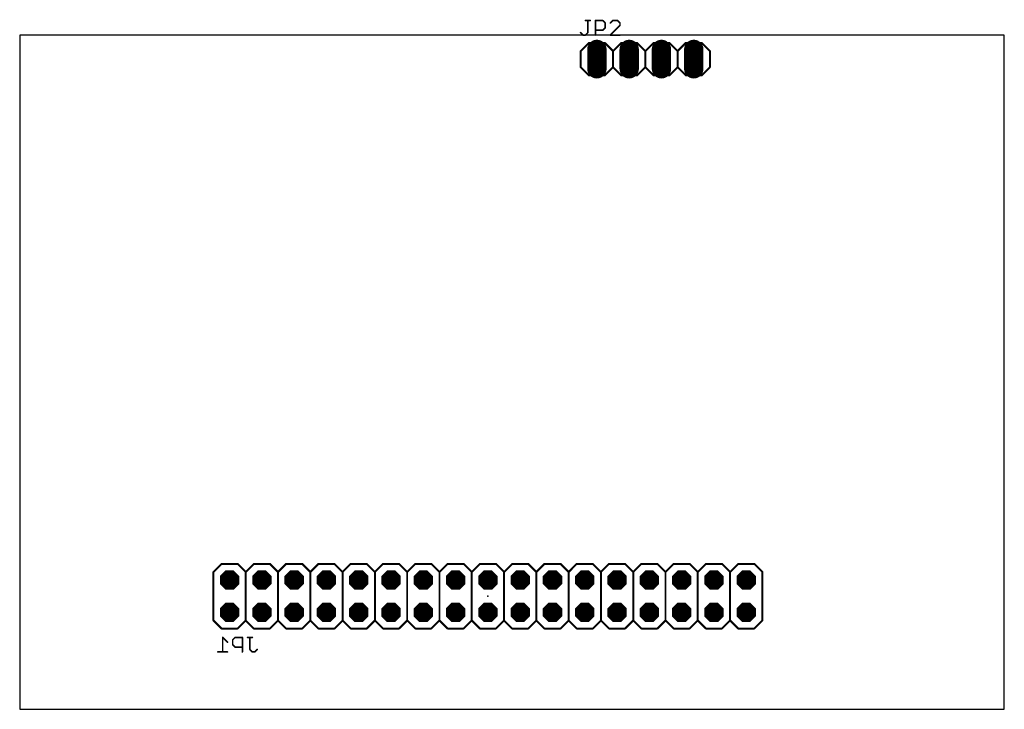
# Model space of a CAD drawing. Extents: x 0 to 77.5, y 0 to 54.2.
import ezdxf

# ---------------------------------------------------------------- set-up
doc = ezdxf.new("R2010")
doc.units = 0
for name, color, linetype in [('17', 110, 'CONTINUOUS'), ('20', 53, 'CONTINUOUS'), ('21', 253, 'CONTINUOUS'), ('22', 253, 'CONTINUOUS'), ('23', 53, 'CONTINUOUS'), ('24', 53, 'CONTINUOUS'), ('25', 253, 'CONTINUOUS'), ('26', 253, 'CONTINUOUS'), ('51', 253, 'CONTINUOUS'), ('52', 253, 'CONTINUOUS')]:
    doc.layers.add(name, color=color, linetype=linetype)

# ---------------------------------------------------------------- blocks, each defined once
blk = doc.blocks.new('RECT')
blk.add_solid([(-0.5, -0.5), (0.5, -0.5), (-0.5, 0.5), (0.5, 0.5)])
blk = doc.blocks.new('OCTAGONP')
at = {"const_width": 0.5}
blk.add_lwpolyline([(-0.25, -0.1036), (-0.25, 0.1036), (-0.1036, 0.25), (0.1036, 0.25), (0.25, 0.1036), (0.25, -0.1036), (0.1036, -0.25), (-0.1036, -0.25), (-0.25, -0.1036), (-0.25, 0.1036)], dxfattribs=at)
blk = doc.blocks.new('LONGP100')
at = {"const_width": 1}
blk.add_lwpolyline([(-0.5, 0), (0.5, 0)], dxfattribs=at)
at = {"const_width": 0.5}
for points in [[(-0.5, 0.25, 1), (-0.5, -0.25)], [(0.5, -0.25, 1), (0.5, 0.25)]]:
    blk.add_lwpolyline(points, format="xyb", dxfattribs=at)

msp = doc.modelspace()

# ---------------------------------------------------------------- linework, layer by layer
at = {"layer": '20'}
for p, q in [((77.45, 53.01), (0, 53.01)), ((0, 53.01), (0, 0)), ((77.45, 0), (77.45, 53.01)), ((0, 0), (77.45, 0))]:
    msp.add_line(p, q, dxfattribs=at)
at = {"layer": '21', "const_width": 0.1524}
for points in [[(44.7675, 52.3875), (44.1325, 51.7525)], [(44.7675, 52.3875), (46.0375, 52.3875)], [(46.0375, 52.3875), (46.6725, 51.7525)], [(46.6725, 51.7525), (47.3075, 52.3875)], [(47.3075, 52.3875), (48.5775, 52.3875)], [(48.5775, 52.3875), (49.2125, 51.7525)], [(49.2125, 51.7525), (49.8475, 52.3875)], [(49.8475, 52.3875), (51.1175, 52.3875)], [(51.1175, 52.3875), (51.7525, 51.7525)], [(52.3875, 52.3875), (51.7525, 51.7525)], [(52.3875, 52.3875), (53.6575, 52.3875)], [(53.6575, 52.3875), (54.2925, 51.7525)], [(44.1325, 51.7525), (44.1325, 50.4825)], [(46.6725, 51.7525), (46.6725, 50.4825)], [(49.2125, 51.7525), (49.2125, 50.4825)], [(51.7525, 51.7525), (51.7525, 50.4825)], [(54.2925, 51.7525), (54.2925, 50.4825)], [(44.1325, 50.4825), (44.7675, 49.8475)], [(46.6725, 50.4825), (46.0375, 49.8475)], [(47.3075, 49.8475), (46.6725, 50.4825)], [(49.2125, 50.4825), (48.5775, 49.8475)], [(49.8475, 49.8475), (49.2125, 50.4825)], [(51.7525, 50.4825), (51.1175, 49.8475)], [(51.7525, 50.4825), (52.3875, 49.8475)], [(54.2925, 50.4825), (53.6575, 49.8475)], [(46.0375, 49.8475), (44.7675, 49.8475)], [(48.5775, 49.8475), (47.3075, 49.8475)], [(51.1175, 49.8475), (49.8475, 49.8475)], [(53.6575, 49.8475), (52.3875, 49.8475)]]:
    msp.add_lwpolyline(points, dxfattribs=at)
at = {"layer": '21', "const_width": 0.0762}
for points in [[(44.7675, 52.4256, 1), (44.7675, 52.3494)], [(44.7944, 52.3606, 1), (44.7406, 52.4144)], [(46.0644, 52.4144, 1), (46.0106, 52.3606)], [(46.0375, 52.3494, 1), (46.0375, 52.4256)], [(47.3075, 52.4256, 1), (47.3075, 52.3494)], [(47.3344, 52.3606, 1), (47.2806, 52.4144)], [(48.6044, 52.4144, 1), (48.5506, 52.3606)], [(48.5775, 52.3494, 1), (48.5775, 52.4256)], [(49.8475, 52.4256, 1), (49.8475, 52.3494)], [(49.8744, 52.3606, 1), (49.8206, 52.4144)], [(51.1444, 52.4144, 1), (51.0906, 52.3606)], [(51.1175, 52.3494, 1), (51.1175, 52.4256)], [(52.3875, 52.4256, 1), (52.3875, 52.3494)], [(52.4144, 52.3606, 1), (52.3606, 52.4144)], [(53.6844, 52.4144, 1), (53.6306, 52.3606)], [(53.6575, 52.3494, 1), (53.6575, 52.4256)], [(44.1706, 51.7525, 1), (44.0944, 51.7525)], [(44.1056, 51.7794, 1), (44.1594, 51.7256)], [(46.7106, 51.7525, 1), (46.6344, 51.7525)], [(46.6456, 51.7794, 1), (46.6994, 51.7256)], [(46.6456, 51.7256, 1), (46.6994, 51.7794)], [(49.2506, 51.7525, 1), (49.1744, 51.7525)], [(49.1856, 51.7794, 1), (49.2394, 51.7256)], [(49.1856, 51.7256, 1), (49.2394, 51.7794)], [(51.7906, 51.7525, 1), (51.7144, 51.7525)], [(51.7256, 51.7794, 1), (51.7794, 51.7256)], [(51.7256, 51.7256, 1), (51.7794, 51.7794)], [(54.3306, 51.7525, 1), (54.2544, 51.7525)], [(54.2656, 51.7256, 1), (54.3194, 51.7794)], [(44.0944, 50.4825, 1), (44.1706, 50.4825)], [(44.1594, 50.5094, 1), (44.1056, 50.4556)], [(46.6344, 50.4825, 1), (46.7106, 50.4825)], [(46.6994, 50.5094, 1), (46.6456, 50.4556)], [(46.6994, 50.4556, 1), (46.6456, 50.5094)], [(49.1744, 50.4825, 1), (49.2506, 50.4825)], [(49.2394, 50.5094, 1), (49.1856, 50.4556)], [(49.2394, 50.4556, 1), (49.1856, 50.5094)], [(51.7144, 50.4825, 1), (51.7906, 50.4825)], [(51.7794, 50.5094, 1), (51.7256, 50.4556)], [(51.7794, 50.4556, 1), (51.7256, 50.5094)], [(54.2544, 50.4825, 1), (54.3306, 50.4825)], [(54.3194, 50.4556, 1), (54.2656, 50.5094)], [(44.7675, 49.8856, 1), (44.7675, 49.8094)], [(44.7406, 49.8206, 1), (44.7944, 49.8744)], [(46.0106, 49.8744, 1), (46.0644, 49.8206)], [(46.0375, 49.8094, 1), (46.0375, 49.8856)], [(47.3075, 49.8856, 1), (47.3075, 49.8094)], [(47.2806, 49.8206, 1), (47.3344, 49.8744)], [(48.5506, 49.8744, 1), (48.6044, 49.8206)], [(48.5775, 49.8094, 1), (48.5775, 49.8856)], [(49.8475, 49.8856, 1), (49.8475, 49.8094)], [(49.8206, 49.8206, 1), (49.8744, 49.8744)], [(51.0906, 49.8744, 1), (51.1444, 49.8206)], [(51.1175, 49.8094, 1), (51.1175, 49.8856)], [(52.3875, 49.8856, 1), (52.3875, 49.8094)], [(52.3606, 49.8206, 1), (52.4144, 49.8744)], [(53.6306, 49.8744, 1), (53.6844, 49.8206)], [(53.6575, 49.8094, 1), (53.6575, 49.8856)]]:
    msp.add_lwpolyline(points, format="xyb", dxfattribs=at)
at = {"layer": '22', "const_width": 0.1524}
for points in [[(15.24, 10.795), (15.875, 11.43)], [(15.24, 10.795), (15.24, 6.985)], [(15.875, 11.43), (17.145, 11.43)], [(17.145, 11.43), (17.78, 10.795)], [(17.78, 10.795), (18.415, 11.43)], [(17.78, 6.985), (17.78, 10.795)], [(18.415, 11.43), (19.685, 11.43)], [(19.685, 11.43), (20.32, 10.795)], [(20.32, 10.795), (20.955, 11.43)], [(20.32, 6.985), (20.32, 10.795)], [(20.955, 11.43), (22.225, 11.43)], [(22.225, 11.43), (22.86, 10.795)], [(22.86, 10.795), (23.495, 11.43)], [(22.86, 6.985), (22.86, 10.795)], [(23.495, 11.43), (24.765, 11.43)], [(24.765, 11.43), (25.4, 10.795)], [(25.4, 10.795), (26.035, 11.43)], [(25.4, 6.985), (25.4, 10.795)], [(26.035, 11.43), (27.305, 11.43)], [(27.305, 11.43), (27.94, 10.795)], [(27.94, 10.795), (28.575, 11.43)], [(27.94, 6.985), (27.94, 10.795)], [(28.575, 11.43), (29.845, 11.43)], [(29.845, 11.43), (30.48, 10.795)], [(30.48, 10.795), (31.115, 11.43)], [(30.48, 6.985), (30.48, 10.795)], [(32.385, 11.43), (31.115, 11.43)], [(33.02, 10.795), (32.385, 11.43)], [(33.02, 10.795), (33.655, 11.43)], [(33.02, 6.985), (33.02, 10.795)], [(34.925, 11.43), (33.655, 11.43)], [(35.56, 10.795), (34.925, 11.43)], [(35.56, 10.795), (36.195, 11.43)], [(35.56, 6.985), (35.56, 10.795)], [(37.465, 11.43), (36.195, 11.43)], [(38.1, 10.795), (37.465, 11.43)], [(38.1, 10.795), (38.735, 11.43)], [(38.1, 6.985), (38.1, 10.795)], [(40.005, 11.43), (38.735, 11.43)], [(40.64, 10.795), (40.005, 11.43)], [(40.64, 10.795), (41.275, 11.43)], [(40.64, 6.985), (40.64, 10.795)], [(42.545, 11.43), (41.275, 11.43)], [(43.18, 10.795), (42.545, 11.43)], [(43.18, 10.795), (43.815, 11.43)], [(43.18, 6.985), (43.18, 10.795)], [(45.085, 11.43), (43.815, 11.43)], [(45.72, 10.795), (45.085, 11.43)], [(45.72, 10.795), (46.355, 11.43)], [(45.72, 6.985), (45.72, 10.795)], [(47.625, 11.43), (46.355, 11.43)], [(48.26, 10.795), (47.625, 11.43)], [(48.26, 10.795), (48.895, 11.43)], [(48.26, 6.985), (48.26, 10.795)], [(50.165, 11.43), (48.895, 11.43)], [(50.8, 10.795), (50.165, 11.43)], [(51.435, 11.43), (50.8, 10.795)], [(50.8, 6.985), (50.8, 10.795)], [(51.435, 11.43), (52.705, 11.43)], [(53.34, 10.795), (52.705, 11.43)], [(53.975, 11.43), (53.34, 10.795)], [(53.34, 6.985), (53.34, 10.795)], [(53.975, 11.43), (55.245, 11.43)], [(55.88, 10.795), (55.245, 11.43)], [(55.88, 10.795), (56.515, 11.43)], [(55.88, 6.985), (55.88, 10.795)], [(57.785, 11.43), (56.515, 11.43)], [(58.42, 10.795), (57.785, 11.43)], [(58.42, 6.985), (58.42, 10.795)], [(15.24, 6.985), (15.875, 6.35)], [(17.145, 6.35), (17.78, 6.985)], [(17.78, 6.985), (18.415, 6.35)], [(19.685, 6.35), (20.32, 6.985)], [(20.32, 6.985), (20.955, 6.35)], [(22.225, 6.35), (22.86, 6.985)], [(22.86, 6.985), (23.495, 6.35)], [(24.765, 6.35), (25.4, 6.985)], [(25.4, 6.985), (26.035, 6.35)], [(27.305, 6.35), (27.94, 6.985)], [(27.94, 6.985), (28.575, 6.35)], [(29.845, 6.35), (30.48, 6.985)], [(30.48, 6.985), (31.115, 6.35)], [(32.385, 6.35), (33.02, 6.985)], [(33.02, 6.985), (33.655, 6.35)], [(34.925, 6.35), (35.56, 6.985)], [(35.56, 6.985), (36.195, 6.35)], [(37.465, 6.35), (38.1, 6.985)], [(38.1, 6.985), (38.735, 6.35)], [(40.005, 6.35), (40.64, 6.985)], [(40.64, 6.985), (41.275, 6.35)], [(42.545, 6.35), (43.18, 6.985)], [(43.18, 6.985), (43.815, 6.35)], [(45.72, 6.985), (45.085, 6.35)], [(45.72, 6.985), (46.355, 6.35)], [(47.625, 6.35), (48.26, 6.985)], [(48.26, 6.985), (48.895, 6.35)], [(50.165, 6.35), (50.8, 6.985)], [(50.8, 6.985), (51.435, 6.35)], [(52.705, 6.35), (53.34, 6.985)], [(53.34, 6.985), (53.975, 6.35)], [(55.245, 6.35), (55.88, 6.985)], [(55.88, 6.985), (56.515, 6.35)], [(57.785, 6.35), (58.42, 6.985)], [(15.875, 6.35), (17.145, 6.35)], [(18.415, 6.35), (19.685, 6.35)], [(20.955, 6.35), (22.225, 6.35)], [(23.495, 6.35), (24.765, 6.35)], [(26.035, 6.35), (27.305, 6.35)], [(28.575, 6.35), (29.845, 6.35)], [(31.115, 6.35), (32.385, 6.35)], [(33.655, 6.35), (34.925, 6.35)], [(36.195, 6.35), (37.465, 6.35)], [(38.735, 6.35), (40.005, 6.35)], [(41.275, 6.35), (42.545, 6.35)], [(43.815, 6.35), (45.085, 6.35)], [(47.625, 6.35), (46.355, 6.35)], [(50.165, 6.35), (48.895, 6.35)], [(52.705, 6.35), (51.435, 6.35)], [(55.245, 6.35), (53.975, 6.35)], [(57.785, 6.35), (56.515, 6.35)]]:
    msp.add_lwpolyline(points, dxfattribs=at)
at = {"layer": '22', "const_width": 0.0762}
for points in [[(15.2781, 10.795, 1), (15.2019, 10.795)], [(15.2131, 10.8219, 1), (15.2669, 10.7681)], [(15.875, 11.4681, 1), (15.875, 11.3919)], [(15.9019, 11.4031, 1), (15.8481, 11.4569)], [(17.1719, 11.4569, 1), (17.1181, 11.4031)], [(17.145, 11.3919, 1), (17.145, 11.4681)], [(17.8181, 10.795, 1), (17.7419, 10.795)], [(17.7531, 10.8219, 1), (17.8069, 10.7681)], [(17.7531, 10.7681, 1), (17.8069, 10.8219)], [(18.415, 11.4681, 1), (18.415, 11.3919)], [(18.4419, 11.4031, 1), (18.3881, 11.4569)], [(19.7119, 11.4569, 1), (19.6581, 11.4031)], [(19.685, 11.3919, 1), (19.685, 11.4681)], [(20.3581, 10.795, 1), (20.2819, 10.795)], [(20.2931, 10.8219, 1), (20.3469, 10.7681)], [(20.2931, 10.7681, 1), (20.3469, 10.8219)], [(20.955, 11.4681, 1), (20.955, 11.3919)], [(20.9819, 11.4031, 1), (20.9281, 11.4569)], [(22.2519, 11.4569, 1), (22.1981, 11.4031)], [(22.225, 11.3919, 1), (22.225, 11.4681)], [(22.8981, 10.795, 1), (22.8219, 10.795)], [(22.8331, 10.8219, 1), (22.8869, 10.7681)], [(22.8331, 10.7681, 1), (22.8869, 10.8219)], [(23.495, 11.4681, 1), (23.495, 11.3919)], [(23.5219, 11.4031, 1), (23.4681, 11.4569)], [(24.7919, 11.4569, 1), (24.7381, 11.4031)], [(24.765, 11.3919, 1), (24.765, 11.4681)], [(25.4381, 10.795, 1), (25.3619, 10.795)], [(25.3731, 10.8219, 1), (25.4269, 10.7681)], [(25.3731, 10.7681, 1), (25.4269, 10.8219)], [(26.035, 11.4681, 1), (26.035, 11.3919)], [(26.0619, 11.4031, 1), (26.0081, 11.4569)], [(27.3319, 11.4569, 1), (27.2781, 11.4031)], [(27.305, 11.3919, 1), (27.305, 11.4681)], [(27.9781, 10.795, 1), (27.9019, 10.795)], [(27.9131, 10.8219, 1), (27.9669, 10.7681)], [(27.9131, 10.7681, 1), (27.9669, 10.8219)], [(28.575, 11.4681, 1), (28.575, 11.3919)], [(28.6019, 11.4031, 1), (28.5481, 11.4569)], [(29.8719, 11.4569, 1), (29.8181, 11.4031)], [(29.845, 11.3919, 1), (29.845, 11.4681)], [(30.5181, 10.795, 1), (30.4419, 10.795)], [(30.4531, 10.8219, 1), (30.5069, 10.7681)], [(30.4531, 10.7681, 1), (30.5069, 10.8219)], [(31.115, 11.4681, 1), (31.115, 11.3919)], [(31.1419, 11.4031, 1), (31.0881, 11.4569)], [(32.4119, 11.4569, 1), (32.3581, 11.4031)], [(32.385, 11.3919, 1), (32.385, 11.4681)], [(33.0581, 10.795, 1), (32.9819, 10.795)], [(32.9931, 10.8219, 1), (33.0469, 10.7681)], [(32.9931, 10.7681, 1), (33.0469, 10.8219)], [(33.655, 11.4681, 1), (33.655, 11.3919)], [(33.6819, 11.4031, 1), (33.6281, 11.4569)], [(34.9519, 11.4569, 1), (34.8981, 11.4031)], [(34.925, 11.3919, 1), (34.925, 11.4681)], [(35.5981, 10.795, 1), (35.5219, 10.795)], [(35.5331, 10.8219, 1), (35.5869, 10.7681)], [(35.5331, 10.7681, 1), (35.5869, 10.8219)], [(36.195, 11.4681, 1), (36.195, 11.3919)], [(36.2219, 11.4031, 1), (36.1681, 11.4569)], [(37.4919, 11.4569, 1), (37.4381, 11.4031)], [(37.465, 11.3919, 1), (37.465, 11.4681)], [(38.1381, 10.795, 1), (38.0619, 10.795)], [(38.0731, 10.8219, 1), (38.1269, 10.7681)], [(38.0731, 10.7681, 1), (38.1269, 10.8219)], [(38.735, 11.4681, 1), (38.735, 11.3919)], [(38.7619, 11.4031, 1), (38.7081, 11.4569)], [(40.0319, 11.4569, 1), (39.9781, 11.4031)], [(40.005, 11.3919, 1), (40.005, 11.4681)], [(40.6781, 10.795, 1), (40.6019, 10.795)], [(40.6131, 10.8219, 1), (40.6669, 10.7681)], [(40.6131, 10.7681, 1), (40.6669, 10.8219)], [(41.275, 11.4681, 1), (41.275, 11.3919)], [(41.3019, 11.4031, 1), (41.2481, 11.4569)], [(42.5719, 11.4569, 1), (42.5181, 11.4031)], [(42.545, 11.3919, 1), (42.545, 11.4681)], [(43.2181, 10.795, 1), (43.1419, 10.795)], [(43.1531, 10.8219, 1), (43.2069, 10.7681)], [(43.1531, 10.7681, 1), (43.2069, 10.8219)], [(43.815, 11.4681, 1), (43.815, 11.3919)], [(43.8419, 11.4031, 1), (43.7881, 11.4569)], [(45.1119, 11.4569, 1), (45.0581, 11.4031)], [(45.085, 11.3919, 1), (45.085, 11.4681)], [(45.7581, 10.795, 1), (45.6819, 10.795)], [(45.6931, 10.8219, 1), (45.7469, 10.7681)], [(45.6931, 10.7681, 1), (45.7469, 10.8219)], [(46.355, 11.4681, 1), (46.355, 11.3919)], [(46.3819, 11.4031, 1), (46.3281, 11.4569)], [(47.6519, 11.4569, 1), (47.5981, 11.4031)], [(47.625, 11.3919, 1), (47.625, 11.4681)], [(48.2981, 10.795, 1), (48.2219, 10.795)], [(48.2331, 10.8219, 1), (48.2869, 10.7681)], [(48.2331, 10.7681, 1), (48.2869, 10.8219)], [(48.895, 11.4681, 1), (48.895, 11.3919)], [(48.9219, 11.4031, 1), (48.8681, 11.4569)], [(50.1919, 11.4569, 1), (50.1381, 11.4031)], [(50.165, 11.3919, 1), (50.165, 11.4681)], [(50.8381, 10.795, 1), (50.7619, 10.795)], [(50.7731, 10.8219, 1), (50.8269, 10.7681)], [(50.7731, 10.7681, 1), (50.8269, 10.8219)], [(51.435, 11.4681, 1), (51.435, 11.3919)], [(51.4619, 11.4031, 1), (51.4081, 11.4569)], [(52.7319, 11.4569, 1), (52.6781, 11.4031)], [(52.705, 11.3919, 1), (52.705, 11.4681)], [(53.3781, 10.795, 1), (53.3019, 10.795)], [(53.3131, 10.8219, 1), (53.3669, 10.7681)], [(53.3131, 10.7681, 1), (53.3669, 10.8219)], [(53.975, 11.4681, 1), (53.975, 11.3919)], [(54.0019, 11.4031, 1), (53.9481, 11.4569)], [(55.2719, 11.4569, 1), (55.2181, 11.4031)], [(55.245, 11.3919, 1), (55.245, 11.4681)], [(55.9181, 10.795, 1), (55.8419, 10.795)], [(55.8531, 10.8219, 1), (55.9069, 10.7681)], [(55.8531, 10.7681, 1), (55.9069, 10.8219)], [(56.515, 11.4681, 1), (56.515, 11.3919)], [(56.5419, 11.4031, 1), (56.4881, 11.4569)], [(57.8119, 11.4569, 1), (57.7581, 11.4031)], [(57.785, 11.3919, 1), (57.785, 11.4681)], [(58.4581, 10.795, 1), (58.3819, 10.795)], [(58.3931, 10.7681, 1), (58.4469, 10.8219)], [(15.2019, 6.985, 1), (15.2781, 6.985)], [(15.2669, 7.0119, 1), (15.2131, 6.9581)], [(17.7419, 6.985, 1), (17.8181, 6.985)], [(17.8069, 7.0119, 1), (17.7531, 6.9581)], [(17.8069, 6.9581, 1), (17.7531, 7.0119)], [(20.2819, 6.985, 1), (20.3581, 6.985)], [(20.3469, 7.0119, 1), (20.2931, 6.9581)], [(20.3469, 6.9581, 1), (20.2931, 7.0119)], [(22.8219, 6.985, 1), (22.8981, 6.985)], [(22.8869, 7.0119, 1), (22.8331, 6.9581)], [(22.8869, 6.9581, 1), (22.8331, 7.0119)], [(25.3619, 6.985, 1), (25.4381, 6.985)], [(25.4269, 7.0119, 1), (25.3731, 6.9581)], [(25.4269, 6.9581, 1), (25.3731, 7.0119)], [(27.9019, 6.985, 1), (27.9781, 6.985)], [(27.9669, 7.0119, 1), (27.9131, 6.9581)], [(27.9669, 6.9581, 1), (27.9131, 7.0119)], [(30.4419, 6.985, 1), (30.5181, 6.985)], [(30.5069, 7.0119, 1), (30.4531, 6.9581)], [(30.5069, 6.9581, 1), (30.4531, 7.0119)], [(32.9819, 6.985, 1), (33.0581, 6.985)], [(33.0469, 7.0119, 1), (32.9931, 6.9581)], [(33.0469, 6.9581, 1), (32.9931, 7.0119)], [(35.5219, 6.985, 1), (35.5981, 6.985)], [(35.5869, 7.0119, 1), (35.5331, 6.9581)], [(35.5869, 6.9581, 1), (35.5331, 7.0119)], [(38.0619, 6.985, 1), (38.1381, 6.985)], [(38.1269, 7.0119, 1), (38.0731, 6.9581)], [(38.1269, 6.9581, 1), (38.0731, 7.0119)], [(40.6019, 6.985, 1), (40.6781, 6.985)], [(40.6669, 7.0119, 1), (40.6131, 6.9581)], [(40.6669, 6.9581, 1), (40.6131, 7.0119)], [(43.1419, 6.985, 1), (43.2181, 6.985)], [(43.2069, 7.0119, 1), (43.1531, 6.9581)], [(43.2069, 6.9581, 1), (43.1531, 7.0119)], [(45.6819, 6.985, 1), (45.7581, 6.985)], [(45.7469, 7.0119, 1), (45.6931, 6.9581)], [(45.7469, 6.9581, 1), (45.6931, 7.0119)], [(48.2219, 6.985, 1), (48.2981, 6.985)], [(48.2869, 7.0119, 1), (48.2331, 6.9581)], [(48.2869, 6.9581, 1), (48.2331, 7.0119)], [(50.7619, 6.985, 1), (50.8381, 6.985)], [(50.8269, 7.0119, 1), (50.7731, 6.9581)], [(50.8269, 6.9581, 1), (50.7731, 7.0119)], [(53.3019, 6.985, 1), (53.3781, 6.985)], [(53.3669, 7.0119, 1), (53.3131, 6.9581)], [(53.3669, 6.9581, 1), (53.3131, 7.0119)], [(55.8419, 6.985, 1), (55.9181, 6.985)], [(55.9069, 7.0119, 1), (55.8531, 6.9581)], [(55.9069, 6.9581, 1), (55.8531, 7.0119)], [(58.3819, 6.985, 1), (58.4581, 6.985)], [(58.4469, 6.9581, 1), (58.3931, 7.0119)], [(15.875, 6.3881, 1), (15.875, 6.3119)], [(15.8481, 6.3231, 1), (15.9019, 6.3769)], [(17.1181, 6.3769, 1), (17.1719, 6.3231)], [(17.145, 6.3119, 1), (17.145, 6.3881)], [(18.415, 6.3881, 1), (18.415, 6.3119)], [(18.3881, 6.3231, 1), (18.4419, 6.3769)], [(19.6581, 6.3769, 1), (19.7119, 6.3231)], [(19.685, 6.3119, 1), (19.685, 6.3881)], [(20.955, 6.3881, 1), (20.955, 6.3119)], [(20.9281, 6.3231, 1), (20.9819, 6.3769)], [(22.1981, 6.3769, 1), (22.2519, 6.3231)], [(22.225, 6.3119, 1), (22.225, 6.3881)], [(23.495, 6.3881, 1), (23.495, 6.3119)], [(23.4681, 6.3231, 1), (23.5219, 6.3769)], [(24.7381, 6.3769, 1), (24.7919, 6.3231)], [(24.765, 6.3119, 1), (24.765, 6.3881)], [(26.035, 6.3881, 1), (26.035, 6.3119)], [(26.0081, 6.3231, 1), (26.0619, 6.3769)], [(27.2781, 6.3769, 1), (27.3319, 6.3231)], [(27.305, 6.3119, 1), (27.305, 6.3881)], [(28.575, 6.3881, 1), (28.575, 6.3119)], [(28.5481, 6.3231, 1), (28.6019, 6.3769)], [(29.8181, 6.3769, 1), (29.8719, 6.3231)], [(29.845, 6.3119, 1), (29.845, 6.3881)], [(31.115, 6.3881, 1), (31.115, 6.3119)], [(31.0881, 6.3231, 1), (31.1419, 6.3769)], [(32.3581, 6.3769, 1), (32.4119, 6.3231)], [(32.385, 6.3119, 1), (32.385, 6.3881)], [(33.655, 6.3881, 1), (33.655, 6.3119)], [(33.6281, 6.3231, 1), (33.6819, 6.3769)], [(34.8981, 6.3769, 1), (34.9519, 6.3231)], [(34.925, 6.3119, 1), (34.925, 6.3881)], [(36.195, 6.3881, 1), (36.195, 6.3119)], [(36.1681, 6.3231, 1), (36.2219, 6.3769)], [(37.4381, 6.3769, 1), (37.4919, 6.3231)], [(37.465, 6.3119, 1), (37.465, 6.3881)], [(38.735, 6.3881, 1), (38.735, 6.3119)], [(38.7081, 6.3231, 1), (38.7619, 6.3769)], [(39.9781, 6.3769, 1), (40.0319, 6.3231)], [(40.005, 6.3119, 1), (40.005, 6.3881)], [(41.275, 6.3881, 1), (41.275, 6.3119)], [(41.2481, 6.3231, 1), (41.3019, 6.3769)], [(42.5181, 6.3769, 1), (42.5719, 6.3231)], [(42.545, 6.3119, 1), (42.545, 6.3881)], [(43.815, 6.3881, 1), (43.815, 6.3119)], [(43.7881, 6.3231, 1), (43.8419, 6.3769)], [(45.0581, 6.3769, 1), (45.1119, 6.3231)], [(45.085, 6.3119, 1), (45.085, 6.3881)], [(46.355, 6.3881, 1), (46.355, 6.3119)], [(46.3281, 6.3231, 1), (46.3819, 6.3769)], [(47.5981, 6.3769, 1), (47.6519, 6.3231)], [(47.625, 6.3119, 1), (47.625, 6.3881)], [(48.895, 6.3881, 1), (48.895, 6.3119)], [(48.8681, 6.3231, 1), (48.9219, 6.3769)], [(50.1381, 6.3769, 1), (50.1919, 6.3231)], [(50.165, 6.3119, 1), (50.165, 6.3881)], [(51.435, 6.3881, 1), (51.435, 6.3119)], [(51.4081, 6.3231, 1), (51.4619, 6.3769)], [(52.6781, 6.3769, 1), (52.7319, 6.3231)], [(52.705, 6.3119, 1), (52.705, 6.3881)], [(53.975, 6.3881, 1), (53.975, 6.3119)], [(53.9481, 6.3231, 1), (54.0019, 6.3769)], [(55.2181, 6.3769, 1), (55.2719, 6.3231)], [(55.245, 6.3119, 1), (55.245, 6.3881)], [(56.515, 6.3881, 1), (56.515, 6.3119)], [(56.4881, 6.3231, 1), (56.5419, 6.3769)], [(57.7581, 6.3769, 1), (57.8119, 6.3231)], [(57.785, 6.3119, 1), (57.785, 6.3881)]]:
    msp.add_lwpolyline(points, format="xyb", dxfattribs=at)
at = {"layer": '23'}
msp.add_point((49.2125, 51.1175), dxfattribs=at)
at = {"layer": '24'}
msp.add_point((36.83, 8.89), dxfattribs=at)
at = {"layer": '25', "const_width": 0.127}
for points in [[(44.5011, 54.1538), (44.8824, 54.1538)], [(44.6918, 53.2005), (44.6918, 54.1538)], [(45.2892, 53.0098), (45.2892, 54.1538)], [(45.2892, 54.1538), (45.8612, 54.1538)], [(45.8612, 54.1538), (46.0518, 53.9631)], [(46.6493, 54.1538), (46.4586, 53.9631)], [(47.0306, 54.1538), (46.6493, 54.1538)], [(47.2212, 53.9631), (47.0306, 54.1538)], [(45.8612, 53.3911), (45.2892, 53.3911)], [(46.0518, 53.5818), (45.8612, 53.3911)], [(46.0518, 53.9631), (46.0518, 53.5818)], [(46.4586, 53.0098), (47.2212, 53.7724)], [(47.2212, 53.7724), (47.2212, 53.9631)], [(44.1198, 53.2005), (44.3105, 53.0098)], [(44.3105, 53.0098), (44.5011, 53.0098)], [(44.5011, 53.0098), (44.6918, 53.2005)], [(47.2212, 53.0098), (46.4586, 53.0098)]]:
    msp.add_lwpolyline(points, dxfattribs=at)
at = {"layer": '25', "const_width": 0.0635}
for points in [[(44.5011, 54.1855, 1), (44.5011, 54.122)], [(44.7235, 54.1538, 1), (44.66, 54.1538)], [(44.8824, 54.122, 1), (44.8824, 54.1855)], [(45.3209, 54.1538, 1), (45.2574, 54.1538)], [(45.2892, 54.1855, 1), (45.2892, 54.122)], [(45.8836, 54.1762, 1), (45.8387, 54.1313)], [(45.8612, 54.122, 1), (45.8612, 54.1855)], [(46.6493, 54.1855, 1), (46.6493, 54.122)], [(46.6717, 54.1313, 1), (46.6268, 54.1762)], [(47.053, 54.1762, 1), (47.0081, 54.1313)], [(47.0306, 54.122, 1), (47.0306, 54.1855)], [(45.2892, 53.4229, 1), (45.2892, 53.3594)], [(45.8387, 53.4136, 1), (45.8836, 53.3687)], [(45.8612, 53.3594, 1), (45.8612, 53.4229)], [(46.0836, 53.9631, 1), (46.0201, 53.9631)], [(46.0201, 53.5818, 1), (46.0836, 53.5818)], [(46.0294, 53.9407, 1), (46.0743, 53.9856)], [(46.0743, 53.5593, 1), (46.0294, 53.6042)], [(46.4361, 53.9856, 1), (46.481, 53.9407)], [(47.253, 53.9631, 1), (47.1895, 53.9631)], [(47.1895, 53.7724, 1), (47.253, 53.7724)], [(47.1988, 53.9407, 1), (47.2437, 53.9856)], [(47.2437, 53.75, 1), (47.1988, 53.7949)], [(44.1423, 53.2229, 1), (44.0973, 53.178)], [(44.3105, 53.0416, 1), (44.3105, 52.9781)], [(44.288, 52.9873, 1), (44.3329, 53.0323)], [(44.4787, 53.0323, 1), (44.5236, 52.9873)], [(44.5011, 52.9781, 1), (44.5011, 53.0416)], [(44.66, 53.2005, 1), (44.7235, 53.2005)], [(44.7142, 53.178, 1), (44.6693, 53.2229)], [(45.2574, 53.0098, 1), (45.3209, 53.0098)], [(46.4361, 53.0323, 1), (46.481, 52.9873)], [(46.4586, 53.0416, 1), (46.4586, 52.9781)], [(47.2212, 52.9781, 1), (47.2212, 53.0416)]]:
    msp.add_lwpolyline(points, format="xyb", dxfattribs=at)
at = {"layer": '26', "const_width": 0.0635}
for points in [[(15.9963, 5.6525, 1), (15.9328, 5.6525)], [(15.987, 5.6749, 1), (15.9421, 5.63)], [(16.7844, 5.4618, 1), (16.7209, 5.4618)], [(16.7302, 5.4843, 1), (16.7751, 5.4394)], [(16.9433, 5.6842, 1), (16.9433, 5.6207)], [(16.9658, 5.63, 1), (16.9209, 5.6749)], [(17.547, 5.6525, 1), (17.4836, 5.6525)], [(17.5153, 5.6207, 1), (17.5153, 5.6842)], [(17.922, 5.6842, 1), (17.922, 5.6207)], [(18.1445, 5.6525, 1), (18.081, 5.6525)], [(18.3034, 5.6207, 1), (18.3034, 5.6842)], [(16.3235, 5.2487, 1), (16.3684, 5.2936)], [(16.7751, 5.1029, 1), (16.7302, 5.058)], [(16.7209, 5.0805, 1), (16.7844, 5.0805)], [(16.9433, 4.9216, 1), (16.9433, 4.8581)], [(16.9209, 4.8674, 1), (16.9658, 4.9123)], [(17.5153, 4.8581, 1), (17.5153, 4.9216)], [(18.081, 4.6992, 1), (18.1445, 4.6992)], [(18.1352, 4.7216, 1), (18.0903, 4.6767)], [(18.7071, 4.6767, 1), (18.6622, 4.7216)], [(15.5833, 4.5403, 1), (15.5833, 4.4768)], [(15.9328, 4.5085, 1), (15.9963, 4.5085)], [(16.3459, 4.4768, 1), (16.3459, 4.5403)], [(17.4836, 4.5085, 1), (17.547, 4.5085)], [(18.3034, 4.5403, 1), (18.3034, 4.4768)], [(18.2809, 4.486, 1), (18.3258, 4.531)], [(18.4716, 4.531, 1), (18.5165, 4.486)], [(18.494, 4.4768, 1), (18.494, 4.5403)]]:
    msp.add_lwpolyline(points, format="xyb", dxfattribs=at)
at = {"layer": '26', "const_width": 0.127}
for points in [[(16.3459, 5.2712), (15.9646, 5.6525)], [(15.9646, 5.6525), (15.9646, 4.5085)], [(16.9433, 5.6525), (16.7526, 5.4618)], [(16.7526, 5.4618), (16.7526, 5.0805)], [(17.5153, 5.6525), (16.9433, 5.6525)], [(17.5153, 4.5085), (17.5153, 5.6525)], [(18.3034, 5.6525), (17.922, 5.6525)], [(18.1127, 4.6992), (18.1127, 5.6525)], [(16.7526, 5.0805), (16.9433, 4.8898)], [(16.9433, 4.8898), (17.5153, 4.8898)], [(18.3034, 4.5085), (18.1127, 4.6992)], [(18.6847, 4.6992), (18.494, 4.5085)], [(16.3459, 4.5085), (15.5833, 4.5085)], [(18.494, 4.5085), (18.3034, 4.5085)]]:
    msp.add_lwpolyline(points, dxfattribs=at)

# ---------------------------------------------------------------- block references
at = {"layer": '17', "xscale": 1.524, "yscale": 1.524, "rotation": 90}
for p in [(45.4025, 51.1175), (45.4025, 51.1175), (47.9425, 51.1175), (47.9425, 51.1175), (50.4825, 51.1175), (50.4825, 51.1175), (53.0225, 51.1175), (53.0225, 51.1175)]:
    msp.add_blockref('LONGP100', p, dxfattribs=at)
at = {"layer": '17', "xscale": 1.524, "yscale": 1.524}
for p in [(16.51, 10.16), (16.51, 10.16), (19.05, 10.16), (19.05, 10.16), (21.59, 10.16), (21.59, 10.16), (24.13, 10.16), (24.13, 10.16), (26.67, 10.16), (26.67, 10.16), (29.21, 10.16), (29.21, 10.16), (31.75, 10.16), (31.75, 10.16), (34.29, 10.16), (34.29, 10.16), (36.83, 10.16), (36.83, 10.16), (39.37, 10.16), (39.37, 10.16), (41.91, 10.16), (41.91, 10.16), (44.45, 10.16), (44.45, 10.16), (46.99, 10.16), (46.99, 10.16), (49.53, 10.16), (49.53, 10.16), (52.07, 10.16), (52.07, 10.16), (54.61, 10.16), (54.61, 10.16), (57.15, 10.16), (57.15, 10.16), (16.51, 7.62), (16.51, 7.62), (19.05, 7.62), (19.05, 7.62), (21.59, 7.62), (21.59, 7.62), (24.13, 7.62), (24.13, 7.62), (26.67, 7.62), (26.67, 7.62), (29.21, 7.62), (29.21, 7.62), (31.75, 7.62), (31.75, 7.62), (34.29, 7.62), (34.29, 7.62), (36.83, 7.62), (36.83, 7.62), (39.37, 7.62), (39.37, 7.62), (41.91, 7.62), (41.91, 7.62), (44.45, 7.62), (44.45, 7.62), (46.99, 7.62), (46.99, 7.62), (49.53, 7.62), (49.53, 7.62), (52.07, 7.62), (52.07, 7.62), (54.61, 7.62), (54.61, 7.62), (57.15, 7.62), (57.15, 7.62)]:
    msp.add_blockref('OCTAGONP', p, dxfattribs=at)
at = {"layer": '51', "xscale": 0.508, "yscale": 0.508}
for p in [(45.4025, 51.1175), (47.9425, 51.1175), (50.4825, 51.1175), (53.0225, 51.1175)]:
    msp.add_blockref('RECT', p, dxfattribs=at)
at = {"layer": '52', "xscale": 0.508, "yscale": 0.508}
for p in [(16.51, 10.16), (19.05, 10.16), (21.59, 10.16), (24.13, 10.16), (26.67, 10.16), (29.21, 10.16), (31.75, 10.16), (34.29, 10.16), (36.83, 10.16), (39.37, 10.16), (41.91, 10.16), (44.45, 10.16), (46.99, 10.16), (49.53, 10.16), (52.07, 10.16), (54.61, 10.16), (57.15, 10.16), (16.51, 7.62), (19.05, 7.62), (21.59, 7.62), (24.13, 7.62), (26.67, 7.62), (29.21, 7.62), (31.75, 7.62), (34.29, 7.62), (36.83, 7.62), (39.37, 7.62), (41.91, 7.62), (44.45, 7.62), (46.99, 7.62), (49.53, 7.62), (52.07, 7.62), (54.61, 7.62), (57.15, 7.62)]:
    msp.add_blockref('RECT', p, dxfattribs=at)

doc.saveas('drawing.dxf')
